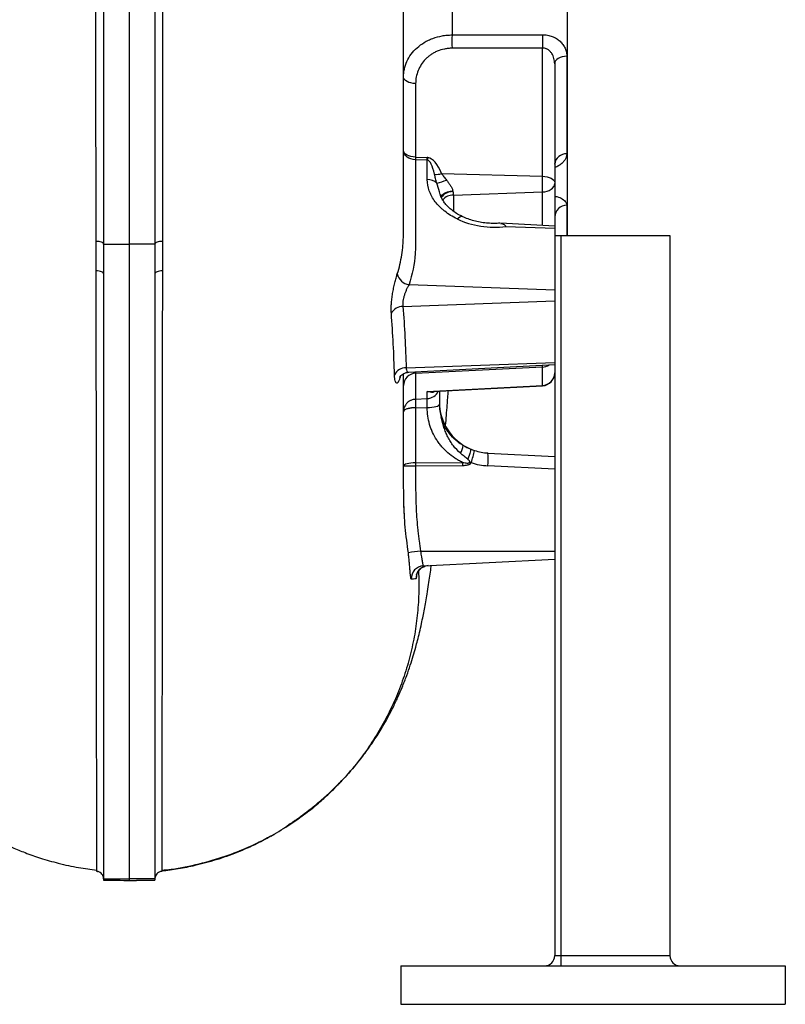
# Model space of a CAD drawing. Header units: millimetres. Extents: x 989 to 4240, y 1618 to 3732.
# Tile 8 of 14: x 3643 to 4240, y 1618 to 2387. Entities that reach past the tile are written whole.
import ezdxf

# ---------------------------------------------------------------- set-up
doc = ezdxf.new("R2010")
doc.units = ezdxf.units.MM
doc.header["$LTSCALE"] = 2

msp = doc.modelspace()

# ---------------------------------------------------------------- linework, layer by layer
at = {"color": 7, "linetype": 'Continuous', "lineweight": 25}
for p, q in [((4070.32, 2218.47), (4070.32, 2931.98)), ((3728.32, 2881.14), (3728.32, 2211.66)), ((3708.32, 2604.33), (3708.32, 2211.78)), ((3748.32, 2604.33), (3748.32, 2211.78)), ((4050.84, 2364.7), (3980.23, 2364.59)), ((4050.84, 2264.68), (4050.84, 2364.7)), ((4060.32, 2352.48), (4060.32, 2259.68)), ((4069.8, 2358.41), (4069.8, 2282.14)), ((3951.8, 2337.03), (3951.8, 2279.58)), ((3951.8, 2279.58), (3960.84, 2279.29)), ((3960.84, 2277.22), (3951.8, 2277.52)), ((3960.84, 2262.18), (3960.84, 2277.22)), ((3972.07, 2266.74), (4050.84, 2264.68)), ((4050.84, 2252.45), (4050.84, 2264.68)), ((4060.32, 2259.68), (4060.32, 2259.09)), ((3981.23, 2250.02), (4050.84, 2252.45)), ((4060.32, 2259.09), (4060.32, 2225.84)), ((4060.32, 2225.84), (4018.06, 2228.06)), ((4022.28, 2225.5), (4060.32, 2224.09)), ((4060.32, 2225.84), (4060.32, 2224.09)), ((4060.32, 2224.09), (4060.32, 2218.47)), ((4060.32, 2218.47), (4065.12, 2218.47)), ((4060.32, 2218.47), (4060.32, 1656.47)), ((4065.12, 2218.47), (4065.12, 1656.47)), ((4065.12, 2218.47), (4150.32, 2218.47)), ((4150.32, 2218.47), (4150.32, 1656.47)), ((3708.32, 2211.78), (3728.32, 2211.66)), ((3708.32, 2211.78), (3708.32, 2188.58)), ((3748.32, 2211.78), (3728.32, 2211.66)), ((3728.32, 2211.66), (3728.32, 1716.36)), ((3748.32, 2211.78), (3748.32, 2188.58)), ((3708.32, 2188.58), (3708.32, 1716.71)), ((3748.32, 2188.58), (3748.32, 1716.71)), ((3946.7, 2180.21), (4060.32, 2176)), ((3941.82, 2163.13), (4060.32, 2167.52)), ((3944.44, 2115.14), (4060.32, 2119.43)), ((3946.36, 2111.7), (4060.32, 2117.68)), ((3951.8, 2110.9), (4050.84, 2115.83)), ((4050.84, 2101.44), (4050.84, 2115.83)), ((3960.84, 2096.82), (4050.84, 2101.44)), ((3965.2, 2096.73), (4050.84, 2101.22)), ((3951.8, 2090.67), (3960.84, 2091.14)), ((3960.84, 2091.14), (3960.84, 2096.82)), ((3960.84, 2084.18), (3960.84, 2091.14)), ((3970.32, 2097), (3970.32, 2086.77)), ((3951.8, 2084.06), (3960.84, 2084.18)), ((3951.8, 2084.06), (3951.8, 2041.12)), ((3960.84, 2084.18), (3960.84, 2084.18)), ((4008.23, 2048.71), (4060.32, 2045.98)), ((3951.8, 2038.54), (3942.32, 2038.54)), ((3951.8, 2041.12), (3988.38, 2041.38)), ((3988.38, 2038.79), (3951.8, 2038.54)), ((4060.32, 2036), (4008.23, 2038.73)), ((3955.56, 1971.98), (4060.32, 1971.98)), ((3957.84, 1960.61), (4060.32, 1965.98)), ((3838.86, 1749.58), (3841.91, 1751.38)), ((3708.32, 1716.71), (3728.32, 1716.36)), ((3708.32, 1716.71), (3708.32, 1715.27)), ((3708.32, 1715.27), (3708.32, 1715.25)), ((3748.32, 1716.71), (3728.32, 1716.36)), ((3728.32, 1716.36), (3728.32, 1715.15)), ((3748.32, 1716.71), (3748.32, 1715.27)), ((3748.32, 1715.27), (3748.32, 1715.25)), ((4060.32, 1656.47), (4065.12, 1656.47)), ((4065.12, 1656.47), (4150.32, 1656.47)), ((4065.12, 1656.47), (4065.12, 1648.47)), ((3940.32, 1648.47), (3940.32, 1618.47)), ((3940.32, 1648.47), (4240.32, 1648.47)), ((4240.32, 1648.47), (4240.32, 1618.47)), ((3940.32, 1618.47), (4240.32, 1618.47))]:
    msp.add_line(p, q, dxfattribs=at)
at = {"color": 8, "linetype": 'Continuous', "lineweight": 25}
for p, q in [((4050.84, 2226.34), (4050.84, 2252.45)), ((3981.23, 2250.02), (3981.42, 2237.29)), ((4069.8, 2242.1), (4069.8, 2218.47)), ((4050.84, 2115.83), (4050.84, 2117.18)), ((3951.8, 2111.99), (3951.8, 2110.9)), ((4050.84, 2101.22), (4050.84, 2101.44))]:
    msp.add_line(p, q, dxfattribs=at)
at = {"color": 7, "linetype": 'Continuous', "lineweight": 25, "flags": 128}
for points in [[(3980.23, 2374.98), (4000.19, 2375.02), (4050.84, 2375.14)], [(4069.8, 2358.41), (4067.92, 2358.24), (4066.13, 2357.87), (4064.49, 2357.31), (4063.07, 2356.57), (4061.9, 2355.68), (4061.03, 2354.68), (4060.5, 2353.6), (4060.32, 2352.48)], [(3951.8, 2337.03), (3949.92, 2337.17), (3948.13, 2337.48), (3946.49, 2337.96), (3945.07, 2338.58), (3943.9, 2339.32), (3943.03, 2340.17), (3942.5, 2341.08), (3942.32, 2342.02)], [(3951.8, 2277.52), (3949.92, 2277.71), (3948.13, 2278.16), (3946.49, 2278.83), (3945.07, 2279.71), (3943.9, 2280.76), (3943.03, 2281.96), (3942.5, 2283.24), (3942.32, 2284.58)], [(3951.8, 2279.58), (3949.92, 2279.72), (3948.13, 2280.04), (3946.49, 2280.51), (3945.07, 2281.14), (3943.9, 2281.88), (3943.03, 2282.72), (3942.5, 2283.63), (3942.32, 2284.58)], [(4050.84, 2264.68), (4052.72, 2264.54), (4054.51, 2264.22), (4056.14, 2263.75), (4057.57, 2263.13), (4058.74, 2262.38), (4059.61, 2261.54), (4060.14, 2260.63), (4060.32, 2259.68)], [(4050.84, 2252.45), (4052.72, 2252.63), (4054.51, 2253.05), (4056.14, 2253.68), (4057.57, 2254.51), (4058.74, 2255.5), (4059.61, 2256.62), (4060.14, 2257.83), (4060.32, 2259.09)], [(3708.32, 2211.78), (3708.19, 2212.18), (3707.85, 2212.56), (3707.31, 2212.92), (3706.58, 2213.23), (3705.7, 2213.49), (3704.69, 2213.68), (3703.59, 2213.81), (3702.45, 2213.85)], [(3754.19, 2213.85), (3753.05, 2213.81), (3751.95, 2213.68), (3750.94, 2213.49), (3750.06, 2213.23), (3749.33, 2212.92), (3748.78, 2212.56), (3748.44, 2212.18), (3748.32, 2211.78)], [(3708.32, 2188.58), (3708.21, 2189.02), (3707.88, 2189.44), (3707.34, 2189.83), (3706.62, 2190.18), (3705.74, 2190.46), (3704.73, 2190.68), (3703.63, 2190.81), (3702.48, 2190.87)], [(3754.16, 2190.87), (3753.01, 2190.81), (3751.91, 2190.68), (3750.9, 2190.46), (3750.02, 2190.18), (3749.3, 2189.83), (3748.76, 2189.44), (3748.43, 2189.02), (3748.32, 2188.58)], [(3960.84, 2084.18), (3962.72, 2084.25), (3964.51, 2084.42), (3966.14, 2084.66), (3967.57, 2084.99), (3968.74, 2085.37), (3969.61, 2085.81), (3970.14, 2086.28), (3970.32, 2086.77)], [(3960.84, 2084.18), (3962.72, 2084.25), (3964.51, 2084.42), (3966.14, 2084.66), (3967.57, 2084.98), (3968.74, 2085.37), (3969.61, 2085.81), (3970.14, 2086.28), (3970.32, 2086.77)], [(3994.45, 2051.94), (3994.64, 2051.69), (3994.7, 2051.18), (3994.63, 2050.41), (3994.43, 2049.4), (3994.12, 2048.2), (3993.7, 2046.83), (3993.18, 2045.34), (3992.57, 2043.77)], [(3951.8, 2041.12), (3949.92, 2041.05), (3948.13, 2040.89), (3946.49, 2040.64), (3945.07, 2040.32), (3943.9, 2039.93), (3943.03, 2039.5), (3942.5, 2039.03), (3942.32, 2038.54)], [(3961.51, 1960.8), (3959.6, 1960.52), (3958.96, 1960.33)]]:
    msp.add_lwpolyline(points, dxfattribs=at)
at = {"color": 8, "linetype": 'Continuous', "lineweight": 25, "flags": 128}
for points in [[(3971.65, 2248.87), (3971.73, 2249.08), (3972.36, 2250.04), (3973.43, 2250.95), (3974.88, 2251.79), (3976.66, 2252.49), (3978.66, 2253.04), (3980.8, 2253.39)], [(3984.26, 2231.38), (3985.26, 2232.36), (3986.21, 2233.04), (3987.07, 2233.4), (3987.81, 2233.42), (3988.06, 2233.33)]]:
    msp.add_lwpolyline(points, dxfattribs=at)
at = {"color": 7, "linetype": 'Continuous', "lineweight": 25}
for centre, radius, start, end in [((4129.47, 2369.78), 149.33, 178.00691, 181.99309), ((4199.63, 2369.92), 148.88, 177.99109, 182.00891), ((4069.33, 2273.09), 9.07, 87.05374, 173.56473), ((4070.19, 2278.55), 118.4, 179.49956, 180.50044), ((3960.32, 2263.14), 14.09, 86.71807, 87.87797), ((3603.95, 2327.78), 360.74, 351.94162, 352.26451), ((3960.76, 2250.65), 11.53, 48.40749, 89.57551), ((3967.92, 2280.31), 14.19, 264.29179, 286.98295), ((3960.3, 2295.74), 37.36, 282.54112, 294.56165), ((4069.87, 2232.55), 9.56, 90.43277, 177.55831), ((3947.87, 2190.79), 10.64, 192.45602, 263.68841), ((3941.98, 2152.59), 10.54, 90.86132, 150.10592), ((3944.19, 2105.12), 10.03, 88.55519, 152.26796), ((3952.04, 2101.18), 9.73, 91.44741, 178.57475), ((4050.43, 2111.32), 9.89, 272.3659, 359.43573), ((4050.32, 2111.21), 10, 273, 0), ((4010.32, 2088.66), 40, 180, 246.62778), ((3975.56, 2055.72), 13.33, 327.35673, 355.1439), ((3948.81, 2059.1), 49.64, 338.85972, 350.2449), ((4010.32, 2088.66), 40, 251.66078, 267), ((3960.37, 2043.72), 48.11, 354.04331, 5.95669), ((4137.07, 2039.83), 185.28, 179.60036, 180.39964), ((4173.65, 2040.08), 185.28, 179.60036, 180.39964), ((4010.84, 2088.66), 50, 251.66078, 267), ((4000.98, 1535.32), 439.02, 95.93867, 97.17535), ((3958.37, 1950.63), 9.99, 93.031, 181.4657), ((3702.32, 1716.23), 6, 79.63588, 83.96534), ((3754.32, 1716.23), 6, 95.80502, 100.08112), ((4052.32, 1656.47), 8, 270, 0), ((4158.32, 1656.47), 8, 180, 270)]:
    msp.add_arc(centre, radius, start, end, dxfattribs=at)
at = {"color": 8, "linetype": 'Continuous', "lineweight": 25}
for centre, radius, start, end in [((3980.67, 2241.81), 10.86, 88.61049, 144.28759), ((3981.18, 2239.13), 10.89, 89.74355, 139.19887), ((4050.35, 2126.17), 10.36, 272.7429, 302.54547), ((3960.35, 2101.12), 10, 272.84771, 335.35631), ((3962.05, 1950.82), 10, 108.00503, 181.77202)]:
    msp.add_arc(centre, radius, start, end, dxfattribs=at)
at = {"color": 7, "linetype": 'Continuous', "lineweight": 25}
for centre, major_axis, ratio, start_param, end_param in [((3960.32, 2284.32), (-0.32, 10.02), 0.041705, 3.923809, 4.185247), ((3960.32, 2217.85), (0.49, 59.39), 0.168175, 5.664656, 6.251404), ((3959.81, 2212.96), (0.93, 66.31), 0.298259, 5.662456, 6.249204), ((4010.84, 2260.34), (49.93, -3.69), 0.705175, 4.203824, 4.995168)]:
    msp.add_ellipse(centre, major_axis=major_axis, ratio=ratio, start_param=start_param, end_param=end_param, dxfattribs=at)
for points, knots in [([(3702.45, 2213.85), (3702.4, 2244.92), (3702.35, 2276.45), (3702.29, 2340.42), (3702.28, 2372.86), (3702.29, 2414.01), (3702.29, 2422.27), (3702.3, 2438.85), (3702.3, 2447.14), (3702.32, 2463.72), (3702.32, 2472.01), (3702.34, 2488.55), (3702.35, 2496.8), (3702.38, 2521.49), (3702.4, 2537.89), (3702.43, 2562.37), (3702.44, 2570.52), (3702.46, 2586.76), (3702.47, 2594.85), (3702.48, 2602.91)], [0, 0, 0, 0, 0.25, 0.25, 0.5, 0.5, 0.5625, 0.5625, 0.625, 0.625, 0.6875, 0.6875, 0.75, 0.75, 0.875, 0.875, 0.9375, 0.9375, 1, 1, 1, 1]), ([(3754.16, 2602.91), (3754.18, 2586.83), (3754.2, 2570.69), (3754.24, 2538.27), (3754.26, 2521.99), (3754.3, 2489.3), (3754.32, 2472.89), (3754.33, 2448.17), (3754.34, 2439.92), (3754.35, 2423.37), (3754.35, 2415.1), (3754.35, 2390.32), (3754.35, 2373.86), (3754.35, 2349.26), (3754.34, 2341.09), (3754.33, 2324.83), (3754.32, 2316.74), (3754.28, 2276.47), (3754.24, 2244.86), (3754.19, 2213.85)], [0, 0, 0, 0, 0.125, 0.125, 0.25, 0.25, 0.375, 0.375, 0.4375, 0.4375, 0.5, 0.5, 0.625, 0.625, 0.6875, 0.6875, 0.75, 0.75, 1, 1, 1, 1]), ([(3942.32, 2244.69), (3942.32, 2244.69), (3942.32, 2244.65), (3942.32, 2244.79), (3942.32, 2245.29), (3942.32, 2246.86), (3942.33, 2249.82), (3942.33, 2253.86), (3942.34, 2258.23), (3942.35, 2270.72), (3942.37, 2291.61), (3942.38, 2321.49), (3942.38, 2352.49), (3942.37, 2379.96), (3942.36, 2403.54), (3942.35, 2422.91), (3942.34, 2442.98), (3942.33, 2464.21), (3942.33, 2485.67), (3942.32, 2500.06), (3942.32, 2506.86)], [0, 0, 0, 0, 0.000011, 0.002931, 0.006147, 0.014078, 0.027709, 0.045296, 0.063393, 0.081502, 0.197724, 0.314427, 0.431957, 0.552158, 0.622163, 0.693197, 0.765411, 0.842192, 0.925331, 1, 1, 1, 1]), ([(3942.32, 2342.02), (3942.32, 2344.15), (3942.55, 2346.24), (3943.44, 2350.35), (3944.11, 2352.37), (3945.92, 2356.32), (3947.03, 2358.18), (3949.65, 2361.72), (3951.16, 2363.38), (3954.62, 2366.49), (3956.51, 2367.87), (3959.58, 2369.71), (3960.64, 2370.28), (3962.29, 2371.07), (3962.85, 2371.32), (3964, 2371.81), (3964.58, 2372.04), (3967.52, 2373.13), (3969.96, 2373.79), (3973.73, 2374.48), (3975, 2374.65), (3977.6, 2374.9), (3978.91, 2374.96), (3980.23, 2374.98)], [0, 0, 0, 0, 0.125, 0.125, 0.25, 0.25, 0.375, 0.375, 0.5, 0.5, 0.625, 0.625, 0.6875, 0.6875, 0.71875, 0.71875, 0.75, 0.75, 0.875, 0.875, 0.9375, 0.9375, 1, 1, 1, 1]), ([(4050.84, 2375.14), (4052.16, 2375.14), (4053.44, 2375.02), (4055.33, 2374.68), (4055.95, 2374.54), (4057.18, 2374.2), (4057.79, 2374), (4059.54, 2373.33), (4060.64, 2372.79), (4062.19, 2371.83), (4062.69, 2371.49), (4063.64, 2370.77), (4064.08, 2370.39), (4064.94, 2369.61), (4065.34, 2369.2), (4066.1, 2368.34), (4066.46, 2367.9), (4067.45, 2366.53), (4068, 2365.59), (4068.89, 2363.61), (4069.23, 2362.58), (4069.68, 2360.51), (4069.8, 2359.47), (4069.8, 2358.41)], [0, 0, 0, 0, 0.125, 0.125, 0.1875, 0.1875, 0.25, 0.25, 0.375, 0.375, 0.4375, 0.4375, 0.5, 0.5, 0.5625, 0.5625, 0.625, 0.625, 0.75, 0.75, 0.875, 0.875, 1, 1, 1, 1]), ([(3980.23, 2364.59), (3979.22, 2364.59), (3978.21, 2364.54), (3976.22, 2364.33), (3975.24, 2364.19), (3972.36, 2363.6), (3970.51, 2363.03), (3967.83, 2361.9), (3966.96, 2361.48), (3965.3, 2360.57), (3964.5, 2360.08), (3962.97, 2359.04), (3962.23, 2358.48), (3960.83, 2357.3), (3960.15, 2356.67), (3958.23, 2354.7), (3957.12, 2353.3), (3955.21, 2350.35), (3954.4, 2348.79), (3953.09, 2345.53), (3952.61, 2343.86), (3951.96, 2340.49), (3951.8, 2338.77), (3951.8, 2337.03)], [0, 0, 0, 0, 0.0625, 0.0625, 0.125, 0.125, 0.25, 0.25, 0.3125, 0.3125, 0.375, 0.375, 0.4375, 0.4375, 0.5, 0.5, 0.625, 0.625, 0.75, 0.75, 0.875, 0.875, 1, 1, 1, 1]), ([(4060.32, 2352.48), (4060.32, 2353.19), (4060.27, 2353.89), (4060.09, 2355.28), (4059.95, 2355.97), (4059.57, 2357.33), (4059.33, 2357.99), (4058.76, 2359.28), (4058.42, 2359.92), (4057.64, 2361.1), (4057.2, 2361.66), (4056.44, 2362.43), (4056.17, 2362.67), (4055.62, 2363.13), (4055.33, 2363.34), (4054.72, 2363.72), (4054.4, 2363.89), (4053.73, 2364.19), (4053.38, 2364.32), (4052.68, 2364.52), (4052.32, 2364.6), (4051.59, 2364.69), (4051.22, 2364.71), (4050.84, 2364.7)], [0, 0, 0, 0, 0.125, 0.125, 0.25, 0.25, 0.375, 0.375, 0.5, 0.5, 0.625, 0.625, 0.6875, 0.6875, 0.75, 0.75, 0.8125, 0.8125, 0.875, 0.875, 0.9375, 0.9375, 1, 1, 1, 1]), ([(3951.8, 2277.52), (3951.8, 2269.37), (3951.8, 2261.23), (3951.8, 2244.94), (3951.8, 2236.8), (3951.78, 2224.58), (3951.77, 2220.51), (3951.76, 2215.42), (3951.75, 2214.4), (3951.74, 2212.37), (3951.74, 2211.35), (3951.69, 2208.3), (3951.6, 2206.27), (3950.83, 2196.16), (3949.27, 2188.14), (3946.7, 2180.21)], [0, 0, 0, 0, 0.25, 0.25, 0.5, 0.5, 0.625, 0.625, 0.65625, 0.65625, 0.6875, 0.6875, 0.75, 0.75, 1, 1, 1, 1]), ([(3961.41, 2279.22), (3961.32, 2279.24), (3961.23, 2279.25), (3961.14, 2279.26), (3961.06, 2279.27), (3960.97, 2279.28), (3960.88, 2279.29), (3960.87, 2279.29), (3960.86, 2279.29), (3960.84, 2279.29)], [0, 0, 0, 0, 0.0001321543, 0.0001321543, 0.0001321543, 0.0002643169, 0.0002643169, 0.0002643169, 0.0002842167, 0.0002842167, 0.0002842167, 0.0002842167]), ([(3961.13, 2277.21), (3961.07, 2277.52), (3961.03, 2277.85), (3960.93, 2278.55), (3960.89, 2278.91), (3960.84, 2279.29)], [0, 0, 0, 0, 0.5, 0.5, 1, 1, 1, 1]), ([(4060.34, 2274.09), (4060.35, 2274.25), (4060.36, 2274.54), (4060.38, 2274.56), (4060.39, 2274.57)], [0, 0, 0, 0, 0.56196, 1, 1, 1, 1]), ([(3984.26, 2231.38), (3980.66, 2233.11), (3977.42, 2235.11), (3973.81, 2237.94), (3973.11, 2238.52), (3971.75, 2239.72), (3971.1, 2240.34), (3969.23, 2242.21), (3966.97, 2244.8), (3965.17, 2247.55), (3964, 2249.67), (3963.64, 2250.39), (3962.98, 2251.84), (3962.69, 2252.57), (3961.38, 2256.21), (3960.84, 2259.17), (3960.84, 2262.18)], [0, 0, 0, 0, 0.25, 0.25, 0.3125, 0.3125, 0.375, 0.375, 0.5, 0.625, 0.625, 0.6875, 0.6875, 0.75, 0.75, 1, 1, 1, 1]), ([(3968.41, 2259.27), (3968.06, 2260.5), (3967.71, 2261.68), (3967.06, 2263.98), (3966.76, 2265.1), (3966.51, 2266.19)], [0, 0, 0, 0, 0.5, 0.5, 1, 1, 1, 1]), ([(3972.07, 2266.74), (3972.62, 2265.91), (3973.25, 2265.1), (3974.53, 2263.46), (3975.19, 2262.63), (3975.83, 2261.76)], [0, 0, 0, 0, 0.5, 0.5, 1, 1, 1, 1]), ([(3975.83, 2261.76), (3976.32, 2261.09), (3976.82, 2260.43), (3977.81, 2259.09), (3978.29, 2258.41), (3979.21, 2257.03), (3979.64, 2256.32), (3980.36, 2254.89), (3980.65, 2254.14), (3980.8, 2253.39)], [0, 0, 0, 0, 0.25, 0.25, 0.5, 0.5, 0.75, 0.75, 1, 1, 1, 1]), ([(3988.11, 2233.36), (3987.23, 2233.78), (3985, 2234.85), (3981.83, 2236.89), (3978.65, 2239.34), (3975.99, 2241.96), (3973.79, 2244.7), (3972.18, 2247.47), (3971.3, 2249.39), (3971.08, 2250.35), (3971.06, 2250.43)], [0, 0, 0, 0, 0.095775, 0.24301, 0.392047, 0.536918, 0.685473, 0.837013, 0.987203, 1, 1, 1, 1]), ([(4017.46, 2228.07), (4016.06, 2227.98), (4013.02, 2227.79), (4008.26, 2227.99), (4003.28, 2228.57), (3998.42, 2229.56), (3993.77, 2230.93), (3990.35, 2232.26), (3988.52, 2233.12), (3988.07, 2233.33)], [0, 0, 0, 0, 0.1374744, 0.299712, 0.461967, 0.6240477, 0.7857746, 0.9470196, 1, 1, 1, 1]), ([(4018.05, 2227.87), (4018.59, 2227.86), (4019.94, 2227.83), (4021.27, 2226.61), (4022.13, 2225.66), (4022.26, 2225.51), (4022.28, 2225.5)], [0, 0, 0, 0, 0.3626101, 0.9052094, 0.9906822, 1, 1, 1, 1]), ([(3937.48, 2188.49), (3939.05, 2193.39), (3940.23, 2198.35), (3941.42, 2205.87), (3941.72, 2208.38), (3942.03, 2212.17), (3942.11, 2213.43), (3942.19, 2215.33), (3942.23, 2216.28), (3942.25, 2217.39), (3942.26, 2217.87), (3942.26, 2218.19), (3942.26, 2218.35), (3942.26, 2218.5)], [0, 0, 0, 0, 0.5, 0.5, 0.75, 0.75, 0.875, 0.875, 0.9375, 0.96875, 0.984375, 0.984375, 1, 1, 1, 1]), ([(3702.99, 1722.29), (3702.99, 1722.15), (3702.99, 1722.16), (3702.99, 1722.49), (3702.99, 1722.82), (3702.98, 1723.54), (3702.98, 1723.82), (3702.98, 1724.47), (3702.98, 1724.84), (3702.98, 1726.08), (3702.98, 1727.09), (3702.97, 1729.46), (3702.97, 1730.83), (3702.97, 1733.92), (3702.97, 1735.64), (3702.96, 1739.45), (3702.96, 1741.52), (3702.95, 1746.03), (3702.95, 1748.45), (3702.94, 1753.65), (3702.94, 1756.42), (3702.93, 1762.33), (3702.93, 1765.45), (3702.91, 1775.32), (3702.9, 1782.58), (3702.89, 1794.48), (3702.88, 1798.62), (3702.87, 1807.21), (3702.85, 1816.12), (3702.84, 1825.66), (3702.83, 1833.07), (3702.82, 1835.57), (3702.81, 1840.66), (3702.81, 1843.24), (3702.77, 1866.74), (3702.73, 1889.83), (3702.66, 1927.64), (3702.64, 1940.76), (3702.61, 1956.13), (3702.6, 1957.85), (3702.61, 1961.3), (3702.61, 1963.03), (3702.62, 1968.25), (3702.65, 1971.76), (3702.68, 1978.85), (3702.67, 1982.43), (3702.7, 1989.65), (3702.69, 1993.3), (3702.68, 2000.66), (3702.68, 2004.37), (3702.67, 2011.84), (3702.67, 2015.6), (3702.66, 2026.93), (3702.65, 2034.58), (3702.64, 2057.78), (3702.63, 2073.59), (3702.59, 2105.91), (3702.58, 2122.42), (3702.53, 2156.12), (3702.51, 2173.32), (3702.48, 2190.87)], [0, 0, 0, 0, 0.03125, 0.03125, 0.0625, 0.0625, 0.078125, 0.078125, 0.09375, 0.09375, 0.125, 0.125, 0.15625, 0.15625, 0.1875, 0.1875, 0.21875, 0.21875, 0.25, 0.25, 0.28125, 0.28125, 0.3125, 0.3125, 0.375, 0.375, 0.40625, 0.40625, 0.4375, 0.46875, 0.46875, 0.484375, 0.484375, 0.5, 0.5, 0.625, 0.625, 0.6875, 0.6875, 0.695313, 0.695313, 0.703125, 0.703125, 0.71875, 0.71875, 0.734375, 0.734375, 0.75, 0.75, 0.765625, 0.765625, 0.78125, 0.78125, 0.8125, 0.8125, 0.875, 0.875, 0.9375, 0.9375, 1, 1, 1, 1]), ([(3754.16, 2190.87), (3754.15, 2186.47), (3754.14, 2182.09), (3754.13, 2173.34), (3754.12, 2168.98), (3754.11, 2155.97), (3754.09, 2147.4), (3754.06, 2121.96), (3754.04, 2105.39), (3754.01, 2073), (3754, 2057.19), (3753.99, 2034.04), (3753.98, 2026.41), (3753.97, 2011.36), (3753.96, 2003.93), (3753.95, 1992.93), (3753.95, 1989.29), (3753.96, 1982.05), (3753.97, 1978.46), (3754, 1971.34), (3754.01, 1967.81), (3754.04, 1960.83), (3754.03, 1957.37), (3754, 1940.26), (3753.97, 1927.12), (3753.91, 1889.35), (3753.87, 1866.35), (3753.82, 1840.4), (3753.81, 1835.35), (3753.8, 1827.98), (3753.8, 1825.56), (3753.79, 1820.8), (3753.79, 1818.45), (3753.78, 1811.52), (3753.77, 1807.07), (3753.76, 1798.49), (3753.75, 1794.36), (3753.73, 1782.47), (3753.72, 1775.22), (3753.71, 1762.1), (3753.7, 1756.22), (3753.69, 1748.43), (3753.69, 1746), (3753.68, 1741.5), (3753.68, 1739.42), (3753.67, 1735.63), (3753.67, 1733.9), (3753.67, 1730.82), (3753.66, 1729.45), (3753.66, 1727.08), (3753.66, 1726.07), (3753.66, 1724.83), (3753.66, 1724.46), (3753.65, 1723.81), (3753.65, 1723.53), (3753.65, 1722.81), (3753.65, 1722.49), (3753.65, 1722.24), (3753.65, 1722.2), (3753.65, 1722.19), (3753.65, 1722.2), (3753.65, 1722.24), (3753.65, 1722.26), (3753.65, 1722.28), (3753.65, 1722.29), (3753.65, 1722.29), (3753.65, 1722.29)], [0, 0, 0, 0, 0.015625, 0.015625, 0.03125, 0.03125, 0.0625, 0.0625, 0.125, 0.125, 0.1875, 0.1875, 0.21875, 0.21875, 0.25, 0.25, 0.265625, 0.265625, 0.28125, 0.28125, 0.296875, 0.296875, 0.3125, 0.3125, 0.375, 0.375, 0.5, 0.5, 0.53125, 0.53125, 0.546875, 0.546875, 0.5625, 0.5625, 0.59375, 0.59375, 0.625, 0.625, 0.6875, 0.6875, 0.75, 0.75, 0.78125, 0.78125, 0.8125, 0.8125, 0.84375, 0.84375, 0.875, 0.875, 0.90625, 0.90625, 0.921875, 0.921875, 0.9375, 0.9375, 0.96875, 0.96875, 0.984375, 0.984375, 0.992188, 0.996094, 0.998047, 0.999023, 0.999023, 1, 1, 1, 1]), ([(3932.84, 2157.84), (3932.76, 2158.87), (3932.72, 2159.98), (3932.73, 2161.76), (3932.74, 2162.37), (3932.79, 2163.64), (3932.83, 2164.29), (3932.96, 2166.27), (3933.09, 2167.63), (3933.35, 2169.72), (3933.44, 2170.43), (3933.65, 2171.85), (3933.76, 2172.55), (3933.99, 2173.96), (3934.11, 2174.67), (3934.37, 2176.07), (3934.51, 2176.78), (3934.94, 2178.87), (3935.24, 2180.21), (3935.87, 2182.81), (3936.19, 2184.07), (3936.84, 2186.41), (3937.17, 2187.5), (3937.48, 2188.49)], [0, 0, 0, 0, 0.125, 0.125, 0.1875, 0.1875, 0.25, 0.25, 0.375, 0.375, 0.4375, 0.4375, 0.5, 0.5, 0.5625, 0.5625, 0.625, 0.625, 0.75, 0.75, 0.875, 0.875, 1, 1, 1, 1]), ([(3946.7, 2180.21), (3946.38, 2179.68), (3946.06, 2179.1), (3945.41, 2177.85), (3945.08, 2177.18), (3944.44, 2175.79), (3944.13, 2175.06), (3943.68, 2173.93), (3943.53, 2173.54), (3943.26, 2172.77), (3943.12, 2172.38), (3942.87, 2171.59), (3942.75, 2171.19), (3942.53, 2170.4), (3942.42, 2169.99), (3942.13, 2168.79), (3941.98, 2168.01), (3941.77, 2166.48), (3941.71, 2165.73), (3941.69, 2164.35), (3941.73, 2163.71), (3941.82, 2163.13)], [0, 0, 0, 0, 0.125, 0.125, 0.25, 0.25, 0.375, 0.375, 0.4375, 0.4375, 0.5, 0.5, 0.5625, 0.5625, 0.625, 0.625, 0.75, 0.75, 0.875, 0.875, 1, 1, 1, 1]), ([(3941.82, 2163.13), (3942.49, 2155.14), (3943.02, 2147.15), (3943.88, 2131.15), (3944.2, 2123.15), (3944.44, 2115.14)], [0, 0, 0, 0, 0.5, 0.5, 1, 1, 1, 1]), ([(3935.31, 2109.78), (3935.08, 2117.78), (3934.78, 2125.79), (3933.97, 2141.81), (3933.47, 2149.83), (3932.84, 2157.84)], [0, 0, 0, 0, 0.5, 0.5, 1, 1, 1, 1]), ([(3939.94, 2109.25), (3939.73, 2108.24), (3939.51, 2107.36), (3939.16, 2106.21), (3939.04, 2105.86), (3938.8, 2105.21), (3938.67, 2104.92), (3938.3, 2104.15), (3938.05, 2103.77), (3937.67, 2103.41), (3937.55, 2103.32), (3937.3, 2103.22), (3937.18, 2103.2), (3936.83, 2103.25), (3936.61, 2103.42), (3936.31, 2103.88), (3936.21, 2104.06), (3936.03, 2104.5), (3935.95, 2104.75), (3935.72, 2105.58), (3935.59, 2106.26), (3935.4, 2107.87), (3935.34, 2108.77), (3935.31, 2109.78)], [0, 0, 0, 0, 0.125, 0.125, 0.1875, 0.1875, 0.25, 0.25, 0.375, 0.375, 0.4375, 0.4375, 0.5, 0.5, 0.625, 0.625, 0.6875, 0.6875, 0.75, 0.75, 0.875, 0.875, 1, 1, 1, 1]), ([(3939.34, 2107.7), (3939.34, 2107.69), (3939.31, 2107.63), (3939.48, 2107.97), (3940, 2108.7), (3941, 2109.72), (3942.52, 2110.74), (3944.38, 2111.5), (3945.75, 2111.62), (3946.37, 2111.67)], [0, 0, 0, 0, 0.049674, 0.196869, 0.339497, 0.488002, 0.656074, 0.842039, 1, 1, 1, 1]), ([(3942.82, 2001.58), (3942.83, 2001.58), (3942.83, 2001.59), (3942.79, 2003.18), (3942.71, 2006.14), (3942.61, 2010.76), (3942.52, 2016.12), (3942.44, 2022.65), (3942.38, 2029.82), (3942.35, 2036.95), (3942.33, 2043.39), (3942.32, 2049.13), (3942.32, 2053.96), (3942.32, 2058.36), (3942.32, 2063.04), (3942.32, 2067.87), (3942.32, 2074.37), (3942.32, 2083), (3942.32, 2094.05), (3942.32, 2103.32), (3942.32, 2109.13), (3942.32, 2110.53)], [0, 0, 0, 0, 0.042605, 0.097907, 0.148795, 0.196104, 0.253126, 0.303758, 0.350612, 0.400049, 0.443183, 0.47236, 0.498685, 0.530927, 0.570312, 0.617541, 0.670393, 0.760346, 0.858835, 0.965965, 1, 1, 1, 1]), ([(3942.32, 2101.42), (3942.32, 2101.93), (3942.32, 2102.97), (3942.32, 2105.37), (3942.32, 2107.89), (3942.32, 2109.78), (3942.32, 2110.53)], [0, 0, 0, 0, 0.271825, 0.551533, 0.823358, 1, 1, 1, 1]), ([(3951.8, 2110.9), (3951.8, 2108.54), (3951.8, 2106.35), (3951.8, 2102.29), (3951.8, 2100.44), (3951.8, 2095.38), (3951.8, 2092.68), (3951.8, 2090.67)], [0, 0, 0, 0, 0.25, 0.25, 0.5, 0.5, 1, 1, 1, 1]), ([(3951.8, 2090.67), (3951.48, 2090.65), (3951.16, 2090.62), (3950.53, 2090.53), (3950.22, 2090.47), (3949.29, 2090.24), (3948.7, 2090.04), (3947.84, 2089.65), (3947.56, 2089.5), (3947.01, 2089.19), (3946.74, 2089.02), (3945.97, 2088.47), (3945.49, 2088.07), (3944.84, 2087.39), (3944.64, 2087.15), (3944.24, 2086.66), (3944.06, 2086.41), (3943.55, 2085.62), (3943.26, 2085.07), (3942.91, 2084.21), (3942.81, 2083.91), (3942.63, 2083.31), (3942.56, 2083.01), (3942.38, 2082.1), (3942.32, 2081.49), (3942.32, 2080.86)], [0, 0, 0, 0, 0.0625, 0.0625, 0.125, 0.125, 0.25, 0.25, 0.3125, 0.3125, 0.375, 0.375, 0.5, 0.5, 0.5625, 0.5625, 0.625, 0.625, 0.75, 0.75, 0.8125, 0.8125, 0.875, 0.875, 1, 1, 1, 1]), ([(3951.8, 2090.67), (3951.79, 2090.65), (3951.78, 2090.61), (3951.77, 2090.52), (3951.76, 2090.42), (3951.75, 2090.3), (3951.74, 2090.16), (3951.73, 2090), (3951.72, 2089.83), (3951.71, 2089.65), (3951.71, 2089.44), (3951.71, 2089.23), (3951.7, 2089), (3951.7, 2088.75), (3951.7, 2088.43), (3951.7, 2087.99), (3951.71, 2087.44), (3951.72, 2086.83), (3951.73, 2086.19), (3951.75, 2085.51), (3951.77, 2084.8), (3951.79, 2084.31), (3951.8, 2084.06)], [0, 0, 0, 0, 0.039529, 0.078879, 0.11805, 0.157043, 0.195858, 0.234497, 0.272958, 0.311244, 0.349354, 0.38729, 0.425051, 0.462638, 0.500052, 0.569657, 0.639861, 0.710669, 0.782083, 0.854107, 0.926745, 1, 1, 1, 1]), ([(3975.19, 2070.25), (3975.62, 2075.47), (3976.34, 2084.21), (3977.05, 2093.59), (3977.34, 2097.37)], [0, 0, 0, 0, 0.596774, 1, 1, 1, 1]), ([(3951.8, 2084.06), (3951.65, 2084.06), (3951.35, 2084.05), (3950.9, 2084.03), (3950.45, 2084.01), (3950, 2083.98), (3949.55, 2083.94), (3949.11, 2083.89), (3948.66, 2083.84), (3948.23, 2083.78), (3947.8, 2083.72), (3947.37, 2083.64), (3946.96, 2083.57), (3946.55, 2083.48), (3946.16, 2083.38), (3945.78, 2083.28), (3945.41, 2083.18), (3944.75, 2082.97), (3943.86, 2082.6), (3943.19, 2082.19), (3942.82, 2081.87), (3942.63, 2081.67), (3942.47, 2081.43), (3942.34, 2081.16), (3942.33, 2080.96), (3942.32, 2080.86)], [0, 0, 0, 0, 0.029533, 0.059297, 0.089292, 0.11952, 0.149978, 0.18067, 0.211593, 0.242749, 0.274138, 0.305759, 0.337614, 0.369703, 0.402025, 0.434581, 0.467371, 0.500395, 0.618993, 0.749969, 0.786768, 0.830171, 0.880178, 0.936788, 1, 1, 1, 1]), ([(3988.38, 2041.38), (3987.35, 2041.88), (3986.34, 2042.4), (3984.35, 2043.53), (3983.37, 2044.12), (3980.53, 2045.99), (3978.74, 2047.34), (3975.36, 2050.29), (3973.78, 2051.87), (3971.56, 2054.43), (3970.85, 2055.31), (3969.51, 2057.1), (3968.88, 2058.02), (3967.07, 2060.82), (3966.01, 2062.76), (3964.62, 2065.79), (3964.19, 2066.82), (3963.4, 2068.92), (3963.05, 2069.98), (3962.11, 2073.18), (3961.64, 2075.34), (3961, 2079.72), (3960.84, 2081.94), (3960.84, 2084.18)], [0, 0, 0, 0, 0.0625, 0.0625, 0.125, 0.125, 0.25, 0.25, 0.375, 0.375, 0.4375, 0.4375, 0.5, 0.5, 0.625, 0.625, 0.6875, 0.6875, 0.75, 0.75, 0.875, 0.875, 1, 1, 1, 1]), ([(3986.78, 2048.53), (3984.74, 2050.3), (3982.89, 2052.24), (3980.41, 2055.42), (3979.63, 2056.54), (3978.19, 2058.83), (3977.53, 2060), (3976.32, 2062.41), (3975.77, 2063.64), (3974.76, 2066.15), (3974.31, 2067.44), (3973.49, 2070.02), (3973.11, 2071.31), (3972.59, 2073.26), (3972.42, 2073.91), (3972.08, 2075.21), (3971.92, 2075.86), (3971.76, 2076.51)], [0, 0, 0, 0, 0.25, 0.25, 0.375, 0.375, 0.5, 0.5, 0.625, 0.625, 0.75, 0.75, 0.875, 0.875, 0.9375, 0.9375, 1, 1, 1, 1]), ([(3988.84, 2054.59), (3987.82, 2055.17), (3986.82, 2055.81), (3984.89, 2057.19), (3983.95, 2057.93), (3981.25, 2060.29), (3979.63, 2062.01), (3977.45, 2064.82), (3976.76, 2065.79), (3975.48, 2067.8), (3974.89, 2068.84), (3973.82, 2070.95), (3973.33, 2072.03), (3972.68, 2073.69), (3972.48, 2074.24), (3972.1, 2075.37), (3971.92, 2075.94), (3971.76, 2076.51)], [0, 0, 0, 0, 0.125, 0.125, 0.25, 0.25, 0.5, 0.5, 0.625, 0.625, 0.75, 0.75, 0.875, 0.875, 0.9375, 0.9375, 1, 1, 1, 1]), ([(3988.84, 2054.59), (3989.8, 2054.04), (3990.78, 2053.55), (3992.2, 2052.89), (3992.68, 2052.69), (3993.59, 2052.3), (3994.04, 2052.12), (3994.45, 2051.94)], [0, 0, 0, 0, 0.5, 0.5, 0.75, 0.75, 1, 1, 1, 1]), ([(3994.45, 2051.94), (3994.99, 2051.71), (3995.53, 2051.49), (3996.62, 2051.07), (3997.17, 2050.88), (3997.73, 2050.69)], [0, 0, 0, 0, 0.5, 0.5, 1, 1, 1, 1]), ([(3992.57, 2043.77), (3992.1, 2044.18), (3991.62, 2044.57), (3990.64, 2045.36), (3990.15, 2045.75), (3988.69, 2046.92), (3987.72, 2047.71), (3986.78, 2048.53)], [0, 0, 0, 0, 0.25, 0.25, 0.5, 0.5, 1, 1, 1, 1]), ([(3951.8, 2038.54), (3951.8, 2035.76), (3951.8, 2032.98), (3951.8, 2027.41), (3951.79, 2024.63), (3951.81, 2016.29), (3951.95, 2010.72), (3952.48, 1999.61), (3952.87, 1994.06), (3953.6, 1987.15), (3953.76, 1985.77), (3954.11, 1983.01), (3954.3, 1981.63), (3954.9, 1977.5), (3955.25, 1974.75), (3955.56, 1971.98)], [0, 0, 0, 0, 0.125, 0.125, 0.25, 0.25, 0.5, 0.5, 0.75, 0.75, 0.8125, 0.8125, 0.875, 0.875, 1, 1, 1, 1]), ([(3988.38, 2041.38), (3989.1, 2041.23), (3989.82, 2041.1), (3990.91, 2040.96), (3991.27, 2040.93), (3992, 2040.88), (3992.37, 2040.87), (3992.92, 2040.91), (3993.11, 2040.93), (3993.47, 2041), (3993.65, 2041.05), (3993.9, 2041.2), (3993.97, 2041.25), (3994.09, 2041.4), (3994.13, 2041.49), (3994.17, 2041.76), (3994.11, 2041.96), (3993.95, 2042.29), (3993.85, 2042.44), (3993.62, 2042.73), (3993.5, 2042.87), (3993.12, 2043.27), (3992.85, 2043.52), (3992.57, 2043.77)], [0, 0, 0, 0, 0.25, 0.25, 0.375, 0.375, 0.5, 0.5, 0.5625, 0.5625, 0.625, 0.625, 0.65625, 0.65625, 0.6875, 0.6875, 0.75, 0.75, 0.8125, 0.8125, 0.875, 0.875, 1, 1, 1, 1]), ([(3995.11, 2041.2), (3995.01, 2040.89), (3994.83, 2040.62), (3994.4, 2040.16), (3994.14, 2039.97), (3993.58, 2039.66), (3993.28, 2039.53), (3992.69, 2039.32), (3992.39, 2039.24), (3991.48, 2039.03), (3990.87, 2038.94), (3989.63, 2038.82), (3989, 2038.8), (3988.38, 2038.79)], [0, 0, 0, 0, 0.125, 0.125, 0.25, 0.25, 0.375, 0.375, 0.5, 0.5, 0.75, 0.75, 1, 1, 1, 1]), ([(3995.11, 2041.2), (3994.97, 2041.24), (3994.82, 2041.29), (3994.61, 2041.37), (3994.54, 2041.4), (3994.41, 2041.47), (3994.34, 2041.5), (3994.24, 2041.62), (3994.22, 2041.7), (3994.17, 2041.86), (3994.15, 2041.93), (3994.05, 2042.15), (3993.97, 2042.28), (3993.7, 2042.67), (3993.49, 2042.9), (3993.04, 2043.34), (3992.81, 2043.56), (3992.57, 2043.77)], [0, 0, 0, 0, 0.125, 0.125, 0.1875, 0.1875, 0.25, 0.25, 0.3125, 0.3125, 0.375, 0.375, 0.5, 0.5, 0.75, 0.75, 1, 1, 1, 1]), ([(3948.38, 1950.38), (3948.31, 1950.38), (3948.24, 1950.51), (3948.14, 1950.89), (3948.1, 1951.05), (3948.03, 1951.43), (3948, 1951.65), (3947.89, 1952.4), (3947.82, 1953.02), (3947.66, 1954.47), (3947.58, 1955.32), (3947.42, 1957.19), (3947.33, 1958.22), (3947.19, 1959.89), (3947.14, 1960.48), (3947.03, 1961.67), (3946.98, 1962.28), (3946.87, 1963.52), (3946.81, 1964.16), (3946.69, 1965.46), (3946.63, 1966.12), (3946.43, 1968.15), (3946.29, 1969.52), (3946.14, 1970.9)], [0, 0, 0, 0, 0.125, 0.125, 0.1875, 0.1875, 0.25, 0.25, 0.375, 0.375, 0.5, 0.5, 0.625, 0.625, 0.6875, 0.6875, 0.75, 0.75, 0.8125, 0.8125, 0.875, 0.875, 1, 1, 1, 1]), ([(3955.56, 1971.98), (3955.71, 1971.24), (3955.85, 1970.5), (3956.12, 1969.04), (3956.24, 1968.32), (3956.41, 1967.3), (3956.46, 1966.96), (3956.57, 1966.3), (3956.62, 1965.98), (3956.76, 1965.05), (3956.85, 1964.47), (3957.03, 1963.42), (3957.11, 1962.93), (3957.26, 1962.11), (3957.34, 1961.76), (3957.45, 1961.33), (3957.49, 1961.2), (3957.56, 1960.98), (3957.6, 1960.89), (3957.7, 1960.68), (3957.77, 1960.61), (3957.84, 1960.61)], [0, 0, 0, 0, 0.125, 0.125, 0.25, 0.25, 0.3125, 0.3125, 0.375, 0.375, 0.5, 0.5, 0.625, 0.625, 0.75, 0.75, 0.8125, 0.8125, 0.875, 0.875, 1, 1, 1, 1]), ([(3847.83, 1755.25), (3847.99, 1755.35), (3848.92, 1755.98), (3850.84, 1757.31), (3853.28, 1759.01), (3855.23, 1760.36), (3856.96, 1761.54), (3859.31, 1763.14), (3863.3, 1765.97), (3868.86, 1770.12), (3876.07, 1775.93), (3886.03, 1784.68), (3897.94, 1796.66), (3909.04, 1809.93), (3917.64, 1821.79), (3924.08, 1831.72), (3929.7, 1841.42), (3934.38, 1850.43), (3938.18, 1858.52), (3941.71, 1866.76), (3944.95, 1875.15), (3947.67, 1883.05), (3949.96, 1890.32), (3951.82, 1896.83), (3953.4, 1902.79), (3954.89, 1908.86), (3956.34, 1915.31), (3957.6, 1921.41), (3958.67, 1926.94), (3959.71, 1932.64), (3960.8, 1939.05), (3961.88, 1945.83), (3962.87, 1952.5), (3963.57, 1957.4), (3963.95, 1960.22), (3964.04, 1960.94)], [0, 0, 0, 0, 0.003771, 0.023112, 0.037627, 0.043385, 0.048424, 0.057336, 0.068957, 0.093005, 0.120449, 0.153168, 0.213657, 0.27414, 0.310815, 0.347508, 0.382345, 0.413831, 0.442287, 0.468162, 0.504955, 0.541204, 0.576243, 0.609711, 0.63748, 0.673219, 0.713166, 0.747741, 0.781176, 0.818595, 0.858332, 0.906219, 0.947556, 0.986586, 1, 1, 1, 1]), ([(3952.53, 1953.46), (3952.53, 1953.44), (3952.52, 1953.39), (3952.57, 1953.69), (3952.79, 1954.45), (3953.29, 1955.62), (3954.17, 1957.03), (3955.51, 1958.46), (3957.15, 1959.65), (3958.41, 1960.09), (3958.99, 1960.29)], [0, 0, 0, 0, 0.0423318, 0.1599871, 0.2682866, 0.3848069, 0.5243171, 0.6843081, 0.8571998, 1, 1, 1, 1]), ([(3953.91, 1956.53), (3954.04, 1954.75), (3954.56, 1947.42), (3954.2, 1934.48), (3952.82, 1917.79), (3950.09, 1901.17), (3946.12, 1884.74), (3940.89, 1868.58), (3934.43, 1852.81), (3926.75, 1837.53), (3917.92, 1822.83), (3907.92, 1808.84), (3898.6, 1797.41), (3892.24, 1791.03), (3889.94, 1788.72)], [0, 0, 0, 0, 0.029015, 0.119222, 0.209876, 0.300942, 0.392397, 0.484203, 0.57632, 0.668722, 0.761367, 0.854212, 0.947225, 1, 1, 1, 1]), ([(3952.06, 1950.51), (3951.37, 1950.45), (3950.72, 1950.4), (3949.49, 1950.35), (3948.91, 1950.35), (3948.38, 1950.38)], [0, 0, 0, 0, 0.5, 0.5, 1, 1, 1, 1]), ([(3566.57, 1788.61), (3567.98, 1787.22), (3570.58, 1784.65), (3575.09, 1780.68), (3579.73, 1776.86), (3584.58, 1773.04), (3589.44, 1769.35), (3594.15, 1765.85), (3598.59, 1762.63), (3603.63, 1759.19), (3609.22, 1755.6), (3615.32, 1751.94), (3621.88, 1748.29), (3629.17, 1744.55), (3637.57, 1740.64), (3647.55, 1736.52), (3659.48, 1732.29), (3673.42, 1728.32), (3688.12, 1725.06), (3698.24, 1723.84), (3702.97, 1723.27)], [0, 0, 0, 0, 0.087298, 0.161335, 0.222827, 0.273083, 0.314575, 0.342587, 0.371866, 0.405805, 0.444421, 0.482607, 0.524353, 0.569573, 0.619172, 0.678912, 0.749397, 0.830139, 0.920505, 1, 1, 1, 1]), ([(3753.65, 1723.09), (3756.09, 1723.35), (3765.96, 1724.39), (3782.63, 1727.73), (3802.89, 1733.61), (3821.25, 1740.85), (3837.6, 1748.93), (3851.91, 1757.43), (3864.22, 1765.97), (3874.58, 1774.18), (3883.24, 1781.83), (3887.87, 1786.43), (3890.07, 1788.62)], [0, 0, 0, 0, 0.045565, 0.183841, 0.315011, 0.438335, 0.55333, 0.659618, 0.757085, 0.845914, 0.926585, 1, 1, 1, 1]), ([(3838.88, 1749.75), (3835.33, 1747.78), (3826.75, 1743.01), (3812.43, 1736.81), (3796.15, 1730.99), (3780.81, 1726.86), (3766.62, 1723.97), (3757.97, 1722.85), (3753.65, 1722.3)], [0, 0, 0, 0, 0.135079, 0.3270048, 0.5186909, 0.710044, 0.8551558, 1, 1, 1, 1]), ([(3708.32, 1716.35), (3708.29, 1716.82), (3708.22, 1717.75), (3707.71, 1719.09), (3706.81, 1720.43), (3705.23, 1721.67), (3703.91, 1722.05), (3703.29, 1722.16), (3703.38, 1722.14), (3703.4, 1722.14)], [0, 0, 0, 0, 0.074155, 0.147968, 0.250005, 0.410093, 0.701002, 0.919999, 1, 1, 1, 1]), ([(3753.24, 1722.14), (3753.24, 1722.14), (3753.25, 1722.13), (3752.13, 1721.97), (3750.47, 1720.99), (3749.36, 1719.86), (3748.62, 1718.38), (3748.34, 1717.23), (3748.32, 1716.54), (3748.32, 1716.35)], [0, 0, 0, 0, 0.145235, 0.50666, 0.656295, 0.807256, 0.888345, 0.970062, 1, 1, 1, 1]), ([(3708.32, 1715.27), (3709.49, 1715.27), (3710.81, 1715.28), (3713.03, 1715.28), (3713.81, 1715.28), (3715.43, 1715.28), (3716.27, 1715.28), (3717.99, 1715.27), (3718.87, 1715.27), (3720.68, 1715.25), (3721.61, 1715.24), (3724.45, 1715.21), (3726.37, 1715.19), (3728.32, 1715.15)], [0, 0, 0, 0, 0.25, 0.25, 0.375, 0.375, 0.5, 0.5, 0.625, 0.625, 0.75, 0.75, 1, 1, 1, 1]), ([(3728.32, 1715.13), (3726.37, 1715.16), (3724.46, 1715.19), (3721.65, 1715.22), (3720.72, 1715.23), (3718.89, 1715.24), (3718.01, 1715.25), (3716.29, 1715.26), (3715.45, 1715.26), (3713.84, 1715.26), (3713.06, 1715.26), (3710.82, 1715.26), (3709.49, 1715.26), (3708.32, 1715.25)], [0, 0, 0, 0, 0.25, 0.25, 0.375, 0.375, 0.5, 0.5, 0.625, 0.625, 0.75, 0.75, 1, 1, 1, 1]), ([(3748.32, 1715.27), (3747.15, 1715.27), (3745.82, 1715.28), (3743.61, 1715.28), (3742.83, 1715.28), (3741.2, 1715.28), (3740.37, 1715.28), (3738.65, 1715.27), (3737.77, 1715.27), (3735.96, 1715.25), (3735.02, 1715.24), (3732.19, 1715.21), (3730.27, 1715.19), (3728.32, 1715.15)], [0, 0, 0, 0, 0.25, 0.25, 0.375, 0.375, 0.5, 0.5, 0.625, 0.625, 0.75, 0.75, 1, 1, 1, 1]), ([(3728.32, 1715.13), (3730.27, 1715.16), (3732.18, 1715.19), (3734.99, 1715.22), (3735.92, 1715.23), (3737.75, 1715.24), (3738.63, 1715.25), (3740.35, 1715.26), (3741.18, 1715.26), (3742.8, 1715.26), (3743.58, 1715.26), (3745.82, 1715.26), (3747.15, 1715.26), (3748.32, 1715.25)], [0, 0, 0, 0, 0.25, 0.25, 0.375, 0.375, 0.5, 0.5, 0.625, 0.625, 0.75, 0.75, 1, 1, 1, 1])]:
    msp.add_open_spline(points, degree=3, knots=knots, dxfattribs=at)
for points in [[(3980.23, 2404.67), (3980.23, 2394.55), (3980.23, 2384.65), (3980.23, 2374.98)], [(3980.8, 2253.39), (3980.85, 2253.15), (3980.89, 2252.91), (3980.93, 2252.67)], [(3980.93, 2252.67), (3981.09, 2251.72), (3981.2, 2250.84), (3981.23, 2250.02)], [(3702.48, 2190.87), (3702.47, 2198.48), (3702.46, 2206.14), (3702.45, 2213.85)], [(3754.19, 2213.85), (3754.18, 2206.14), (3754.17, 2198.48), (3754.16, 2190.87)], [(3942.32, 2080.86), (3942.32, 2082.92), (3942.32, 2088.42), (3942.32, 2096.63), (3942.32, 2101.42)], [(3970.32, 2086.77), (3970.32, 2083.28), (3970.8, 2079.86), (3971.76, 2076.51)]]:
    msp.add_open_spline(points, degree=3, dxfattribs=at)
at = {"color": 8, "linetype": 'Continuous', "lineweight": 25}
for points, knots in [([(4069.8, 2282.14), (4069.55, 2280.62), (4069.18, 2278.33), (4066.96, 2275.55), (4064.75, 2273.69), (4062.5, 2272.31), (4060.88, 2271.68), (4060.32, 2271.46)], [0, 0, 0, 0, 0.3629417, 0.5465603, 0.7301087, 0.9058252, 1, 1, 1, 1]), ([(3971.04, 2250.42), (3970.81, 2251.14), (3969.85, 2254.21), (3969.03, 2257.08), (3968.41, 2259.27)], [0, 0, 0, 0, 0.235473, 1, 1, 1, 1]), ([(3942.26, 2218.5), (3942.26, 2218.5), (3942.31, 2227.7), (3942.31, 2236.9), (3942.3, 2246.1)], [0, 0, 0, 0, 0.000003, 1, 1, 1, 1]), ([(4060.32, 2249.18), (4060.92, 2249.06), (4063.37, 2248.58), (4066.58, 2246.93), (4069.33, 2244.6), (4069.65, 2242.89), (4069.8, 2242.1)], [0, 0, 0, 0, 0.097697, 0.395974, 0.721199, 1, 1, 1, 1]), ([(3944.44, 2115.14), (3944.5, 2114.6), (3944.65, 2113.15), (3945.33, 2111.82), (3946.05, 2111.84), (3946.36, 2111.85)], [0, 0, 0, 0, 0.255708, 0.686463, 1, 1, 1, 1]), ([(3966.98, 2096.83), (3966.73, 2096.66), (3965.3, 2095.68), (3963.12, 2096.06), (3961.29, 2096.64), (3960.85, 2096.82), (3960.84, 2096.82)], [0, 0, 0, 0, 0.13712, 0.791076, 0.997115, 1, 1, 1, 1]), ([(3960.84, 2096.82), (3960.85, 2096.82), (3961.74, 2096.74), (3963.21, 2096.63), (3964.64, 2096.76), (3965.21, 2096.8)], [0, 0, 0, 0, 0.007535, 0.608027, 1, 1, 1, 1]), ([(3946.14, 1970.9), (3945.7, 1974.2), (3944.82, 1980.81), (3943.21, 1994.1), (3942.85, 2004.15), (3942.61, 2010.87)], [0, 0, 0, 0, 0.249128, 0.4982, 1, 1, 1, 1]), ([(3952.59, 1953.2), (3952.51, 1952.34), (3952.36, 1950.79), (3952.15, 1950.6), (3952.06, 1950.51)], [0, 0, 0, 0, 0.55064, 1, 1, 1, 1])]:
    msp.add_open_spline(points, degree=3, knots=knots, dxfattribs=at)

doc.saveas('drawing.dxf')
